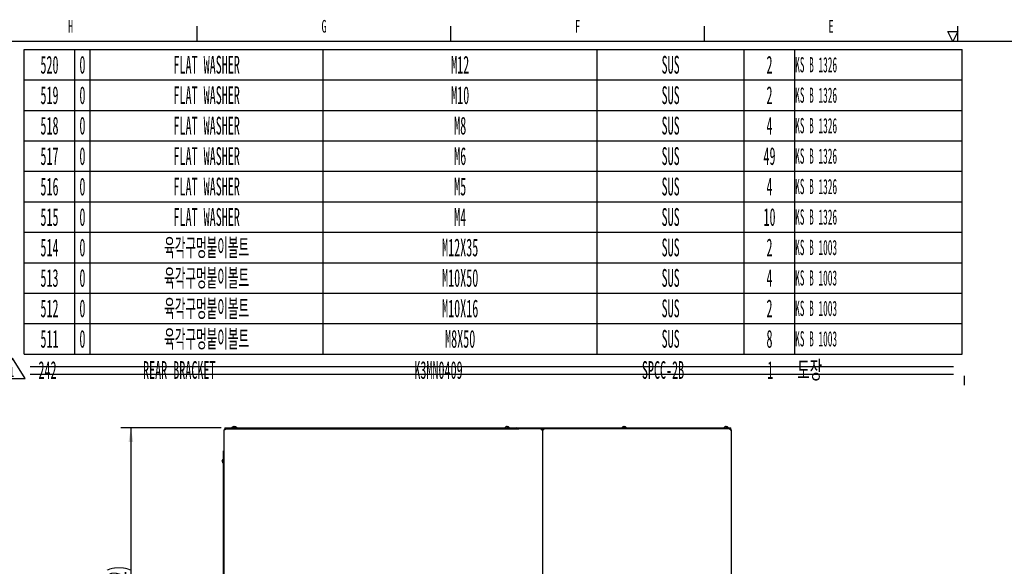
# Model space of a CAD drawing. Header units: millimetres. Extents: x 0 to 12585, y -1 to 8895.
# Tile 51 of 52: x 6690 to 9602, y 7209 to 8824. Entities that reach past the tile are written whole.
import ezdxf

# ---------------------------------------------------------------- set-up
doc = ezdxf.new("R2010")
doc.units = ezdxf.units.MM
doc.header["$LTSCALE"] = 693.825
doc.layers.get('0').update_dxf_attribs({"linetype": 'CONTINUOUS'})
for name, color, linetype in [('7_ALL_FEATURES', 7, 'CONTINUOUS'), ('ALL_AXIS', 7, 'CONTINUOUS'), ('ALL_COSM_SKETCH', 7, 'CONTINUOUS')]:
    doc.layers.add(name, color=color, linetype=linetype)
doc.styles.get("Standard").update_dxf_attribs({"font": 'txt', "width": 0.5})
doc.styles.add('TEXTSTYLE_2', font='txt', dxfattribs={"width": 0.6})
doc.styles.add('TEXTSTYLE_5', font='txt', dxfattribs={"width": 0.45})
doc.dimstyles.new('DIMSTYLE_5', dxfattribs={"dimtxt": 52.5, "dimasz": 41.4, "dimexe": 2, "dimexo": 1, "dimgap": 0.875, "dimtad": 1, "dimdec": 3, "dimlfac": 0.666667, "dimdsep": 46, "dimtxsty": 'Standard', "dimblk": '_FILLED', "dimblk1": '_FILLED', "dimblk2": '_FILLED', "dimcen": 0.09, "dimadec": 3, "dimazin": 2, "dimtp": 0.8, "dimtm": 0.8, "dimtfac": 1, "dimtdec": 3, "dimtofl": 0, "dimtmove": 0, "dimatfit": 3, "dimldrblk": '_FILLED', "dimfxl": 0, "dimtolj": 1, "dimarcsym": 0})

# ---------------------------------------------------------------- blocks, each defined once
blk = doc.blocks.new('_FILLED')
at = {"color": 0, "linetype": 'ByBlock'}
blk.add_solid([(0, 0), (-1, 0.163), (-1, -0.163)], dxfattribs=at)
blk = doc.blocks.new('*D63')
at = {"color": 2, "linetype": 'Continuous'}
for p, q in [((7285.6, 7618.3), (6988.6, 7618.3)), ((7018.6, 7618.3), (7018.6, 7166.8)), ((7018.6, 6715.3), (7018.6, 7166.8)), ((7283, 6715.3), (6988.6, 6715.3))]:
    blk.add_line(p, q, dxfattribs=at)
at = {"color": 2, "linetype": 'Continuous', "xscale": 41.4, "yscale": 41.4, "zscale": 41.4}
for p, rotation in [((7018.6, 7618.3), 90), ((7018.6, 6715.3), 270)]:
    blk.add_blockref('_FILLED', p, dxfattribs=dict(at, rotation=rotation))
at = {"color": 2, "linetype": 'Continuous', "insert": (6953, 7166.8), "char_height": 52.5, "width": 131.25, "attachment_point": 2, "rotation": 90, "line_spacing_factor": 0.9}
blk.add_mtext('(602)', dxfattribs=at)
blk = doc.blocks.new('DEL_TABLE_BL7', base_point=(8102.7, 7780))
at = {"color": 2, "linetype": 'Continuous'}
for p, q in [((6720.9, 7799.4), (9452.5, 7799.4)), ((6720.9, 7776.9), (9452.5, 7776.9)), ((9484.6, 7744.4), (9484.6, 7772))]:
    blk.add_line(p, q, dxfattribs=at)
for s, width, p in [('242', 0.5, (6745.2, 7763)), ('REAR BRACKET', 0.5, (7054.6, 7763)), ('K3MN0409', 0.5, (7857.1, 7763)), ('SPCC-2B', 0.5, (8530.2, 7763)), ('1', 0.5, (8901.4, 7763)), ('도장', 0.583333, (8990.1, 7763.1))]:
    blk.add_text(s, height=52.5, dxfattribs=dict(at, width=width)).set_placement(p)
blk = doc.blocks.new('REV_MARK_BL8', base_point=(6668.2, 7794.5))
at = {"color": 2, "linetype": 'Continuous'}
for p, q in [((6668.2, 7824.5), (6630.7, 7764.5)), ((6705.7, 7764.5), (6668.2, 7824.5)), ((6630.7, 7764.5), (6705.7, 7764.5))]:
    blk.add_line(p, q, dxfattribs=at)
at = {"color": 2, "linetype": 'Continuous', "width": 0.5}
blk.add_text('1', height=30, dxfattribs=at).set_placement((6660.7, 7768.9))

msp = doc.modelspace()

# ---------------------------------------------------------------- linework, layer by layer
at = {"color": 2, "linetype": 'Continuous'}
for p, q in [((7215, 8759.9999), (7215, 8804.9998)), ((7965.0001, 8759.9999), (7965.0001, 8804.9998)), ((8715.0001, 8759.9999), (8715.0001, 8804.9998)), ((9465.0001, 8759.9999), (9465.0001, 8804.9998)), ((9434.9998, 8789.9999), (9465.0001, 8789.9999)), ((9450.0001, 8759.9999), (9434.9998, 8789.9999)), ((9465.0001, 8789.9999), (9450.0001, 8759.9999)), ((6702.7354, 7836.4186), (6702.7354, 8736.4186)), ((6702.7354, 8736.4186), (9477.7354, 8736.4186)), ((6852.7354, 7836.4186), (6852.7354, 8736.4186)), ((6897.7354, 7836.4186), (6897.7354, 8736.4186)), ((7587.7354, 7836.4186), (7587.7354, 8736.4186)), ((8397.7354, 7836.4186), (8397.7354, 8736.4186)), ((8832.7354, 7836.4186), (8832.7354, 8736.4186)), ((8982.7354, 7836.4186), (8982.7354, 8736.4186)), ((9477.7354, 7836.4186), (9477.7354, 8736.4186)), ((6702.7354, 8646.4186), (9477.7354, 8646.4186)), ((6702.7354, 8556.4186), (9477.7354, 8556.4186)), ((6702.7354, 8466.4186), (9477.7354, 8466.4186)), ((6702.7354, 8376.4186), (9477.7354, 8376.4186)), ((6702.7354, 8286.4186), (9477.7354, 8286.4186)), ((6702.7354, 8196.4186), (9477.7354, 8196.4186)), ((6702.7354, 8106.4186), (9477.7354, 8106.4186)), ((6702.7354, 8016.4186), (9477.7354, 8016.4186)), ((6702.7354, 7926.4186), (9477.7354, 7926.4186)), ((6702.7354, 7836.4186), (9477.7354, 7836.4186))]:
    msp.add_line(p, q, dxfattribs=at)
at = {"color": 7, "linetype": 'Continuous'}
msp.add_line((12464.9998, 8759.9999), (375, 8759.9999), dxfattribs=at)
at = {"layer": '7_ALL_FEATURES', "color": 3, "linetype": 'Continuous'}
for p, q in [((7294.5631, 6725.0541), (7294.5631, 7612.3041)), ((7297.5631, 7612.3041), (7294.5631, 7612.3041)), ((7296.0631, 7618.3041), (8160.0631, 7618.3041)), ((7297.5631, 7615.3041), (7297.5631, 7612.3041)), ((7297.5631, 7615.3041), (7299.0631, 7615.3041)), ((8157.0631, 7615.3041), (8166.0631, 7615.3041)), ((8163.0631, 7618.3041), (8793.0631, 7618.3041)), ((8233.5631, 7612.3041), (8233.5631, 7615.3041)), ((8233.5631, 7612.3041), (8239.5631, 7612.3041)), ((8236.5631, 7612.3041), (8236.5631, 6725.0541)), ((8239.5631, 7615.3041), (8239.5631, 7612.3041)), ((8790.0631, 7615.3041), (8791.5631, 7615.3041)), ((8791.5631, 7612.3041), (8791.5631, 7615.3041)), ((8791.5631, 7612.3041), (8794.5631, 7612.3041)), ((8794.5631, 7612.3041), (8794.5631, 6725.0541))]:
    msp.add_line(p, q, dxfattribs=at)
at = {"layer": '7_ALL_FEATURES', "color": 7, "linetype": 'Continuous'}
for p, q in [((7296.0631, 7618.3041), (7296.0631, 7615.3041)), ((7299.0631, 7615.3041), (8157.0631, 7615.3041)), ((7300.5631, 7618.3041), (7300.5631, 7615.3041)), ((8155.5631, 7618.3041), (8155.5631, 7615.3041)), ((8160.0631, 7618.3041), (8160.0631, 7615.3041)), ((8163.0631, 7615.3041), (8163.0631, 7618.3041)), ((8790.0631, 7615.3041), (8166.0631, 7615.3041)), ((8167.5631, 7615.3041), (8167.5631, 7618.3041)), ((8235.0631, 7613.8041), (8233.5631, 7613.8041)), ((8235.0631, 7612.3041), (8235.0631, 7613.8041)), ((8788.5631, 7615.3041), (8788.5631, 7618.3041)), ((8793.0631, 7615.3041), (8791.5631, 7615.3041)), ((8793.0631, 7614.8406), (8793.0631, 7618.3041)), ((7292.7631, 6725.0541), (7292.7631, 7550.0541)), ((7292.7631, 7550.0541), (7294.5631, 7550.0541)), ((7292.7631, 7545.5541), (7294.5631, 7545.5541))]:
    msp.add_line(p, q, dxfattribs=at)
at = {"layer": '7_ALL_FEATURES', "color": 3, "linetype": 'Continuous'}
for centre, start, end in [((7297.5631, 7612.3041), 90, 180), ((8160.0631, 7615.3041), 0, 90), ((8791.5631, 7612.3041), 0, 90)]:
    msp.add_arc(centre, 3, start, end, dxfattribs=at)
at = {"layer": 'ALL_AXIS', "color": 7, "linetype": 'Continuous'}
for p, q in [((7317.5131, 7618.7368), (7317.5131, 7618.3041)), ((7317.5131, 7618.7368), (7331.6131, 7618.7368)), ((7331.6131, 7618.7368), (7331.6131, 7618.3041)), ((8124.5131, 7618.7368), (8124.5131, 7618.3041)), ((8124.5131, 7618.7368), (8138.6131, 7618.7368)), ((8138.6131, 7618.7368), (8138.6131, 7618.3041)), ((8471.0131, 7618.7368), (8471.0131, 7618.3041)), ((8471.0131, 7618.7368), (8485.1131, 7618.7368)), ((8485.1131, 7618.7368), (8485.1131, 7618.3041)), ((8772.5131, 7618.7368), (8772.5131, 7618.3041)), ((8772.5131, 7618.7368), (8786.6131, 7618.7368)), ((8786.6131, 7618.7368), (8786.6131, 7618.3041)), ((7292.3304, 7513.0041), (7292.3304, 7527.1041)), ((7292.3304, 7527.1041), (7292.7631, 7527.1041)), ((7292.3304, 7513.0041), (7292.7631, 7513.0041))]:
    msp.add_line(p, q, dxfattribs=at)
for centre, start, end in [((7324.5631, 7612.9041), 39.6019271, 140.3980729), ((8131.5631, 7612.9041), 39.6019271, 140.3980729), ((8478.0631, 7612.9041), 39.6019271, 140.3980729), ((8779.5631, 7612.9041), 39.6019271, 140.3980729), ((7298.1631, 7520.0541), 129.6019271, 230.3980729)]:
    msp.add_arc(centre, 9.15, start, end, dxfattribs=at)
at = {"layer": 'ALL_COSM_SKETCH', "color": 7, "linetype": 'Continuous'}
for points, knots in [([(7323.5603, 7621.9436), (7323.5187, 7621.9327), (7323.4355, 7621.9112), (7323.3312, 7621.8838), (7323.2586, 7621.8654), (7323.2165, 7621.8537), (7323.1721, 7621.838), (7323.1175, 7621.8197), (7323.0515, 7621.7972), (7322.9856, 7621.7749), (7322.931, 7621.756), (7322.8864, 7621.7415), (7322.8452, 7621.7248), (7322.7746, 7621.6946), (7322.6932, 7621.6604), (7322.6224, 7621.6307), (7322.5816, 7621.6131), (7322.5517, 7621.6015), (7322.5193, 7621.5841), (7322.477, 7621.563), (7322.4024, 7621.5251), (7322.3177, 7621.482), (7322.2428, 7621.4445), (7322.201, 7621.4226), (7322.1626, 7621.399), (7322.1135, 7621.3702), (7322.0551, 7621.3353), (7321.9966, 7621.3006), (7321.9476, 7621.2711), (7321.9089, 7621.2488), (7321.8786, 7621.2285), (7321.8478, 7621.2073), (7321.7866, 7621.1652), (7321.6946, 7621.1019), (7321.6129, 7621.0457), (7321.572, 7621.0177)], [0, 0, 0, 0, 0.0625, 0.125, 0.15625, 0.171875, 0.1875, 0.21875, 0.25, 0.28125, 0.3125, 0.328125, 0.34375, 0.375, 0.4375, 0.46875, 0.484375, 0.5, 0.515625, 0.53125, 0.5625, 0.625, 0.65625, 0.671875, 0.6875, 0.71875, 0.75, 0.78125, 0.8125, 0.828125, 0.84375, 0.859375, 0.875, 0.9375, 1, 1, 1, 1]), ([(7324.5631, 7622.0541), (7324.5235, 7622.0534), (7324.4642, 7622.0526), (7324.3852, 7622.0507), (7324.3358, 7622.0477), (7324.2964, 7622.0458), (7324.2715, 7622.0444), (7324.2523, 7622.0436), (7324.2303, 7622.0417), (7324.1905, 7622.0381), (7324.1454, 7622.0342), (7324.1008, 7622.0301), (7324.0654, 7622.0273), (7324.0375, 7622.0234), (7323.9976, 7622.0185), (7323.9583, 7622.0134), (7323.9242, 7622.0092), (7323.904, 7622.0065), (7323.881, 7622.0026), (7323.8532, 7621.9981), (7323.8083, 7621.9907), (7323.7632, 7621.9835), (7323.7188, 7621.9759), (7323.656, 7621.9627), (7323.6027, 7621.9521), (7323.5603, 7621.9436)], [0, 0, 0, 0, 0.125, 0.1875, 0.25, 0.28125, 0.3125, 0.328125, 0.34375, 0.375, 0.4375, 0.46875, 0.5, 0.53125, 0.5625, 0.625, 0.65625, 0.671875, 0.6875, 0.71875, 0.75, 0.8125, 0.84375, 0.875, 1, 1, 1, 1]), ([(7324.5631, 7622.0541), (7324.6026, 7622.0534), (7324.6619, 7622.0526), (7324.7409, 7622.0507), (7324.7903, 7622.0477), (7324.8297, 7622.0458), (7324.8546, 7622.0444), (7324.8738, 7622.0436), (7324.8958, 7622.0417), (7324.9356, 7622.0381), (7324.9807, 7622.0342), (7325.0253, 7622.0301), (7325.0607, 7622.0273), (7325.0886, 7622.0234), (7325.1285, 7622.0185), (7325.1678, 7622.0134), (7325.2019, 7622.0092), (7325.2222, 7622.0065), (7325.2451, 7622.0026), (7325.2729, 7621.9981), (7325.3179, 7621.9907), (7325.3629, 7621.9835), (7325.4073, 7621.9759), (7325.4701, 7621.9627), (7325.5234, 7621.9521), (7325.5658, 7621.9436)], [0, 0, 0, 0, 0.125, 0.1875, 0.25, 0.28125, 0.3125, 0.328125, 0.34375, 0.375, 0.4375, 0.46875, 0.5, 0.53125, 0.5625, 0.625, 0.65625, 0.671875, 0.6875, 0.71875, 0.75, 0.8125, 0.84375, 0.875, 1, 1, 1, 1]), ([(7325.5658, 7621.9436), (7325.6074, 7621.9327), (7325.6907, 7621.9112), (7325.7949, 7621.8838), (7325.8675, 7621.8654), (7325.9096, 7621.8537), (7325.954, 7621.838), (7326.0087, 7621.8197), (7326.0746, 7621.7972), (7326.1405, 7621.7749), (7326.1951, 7621.756), (7326.2397, 7621.7415), (7326.2809, 7621.7248), (7326.3515, 7621.6946), (7326.4329, 7621.6604), (7326.5037, 7621.6307), (7326.5445, 7621.6131), (7326.5744, 7621.6015), (7326.6068, 7621.5841), (7326.6491, 7621.563), (7326.7237, 7621.5251), (7326.8085, 7621.482), (7326.8833, 7621.4445), (7326.9251, 7621.4226), (7326.9635, 7621.399), (7327.0126, 7621.3702), (7327.071, 7621.3353), (7327.1296, 7621.3006), (7327.1785, 7621.2711), (7327.2172, 7621.2488), (7327.2475, 7621.2285), (7327.2783, 7621.2073), (7327.3395, 7621.1652), (7327.4315, 7621.1019), (7327.5132, 7621.0457), (7327.5541, 7621.0177)], [0, 0, 0, 0, 0.0625, 0.125, 0.15625, 0.171875, 0.1875, 0.21875, 0.25, 0.28125, 0.3125, 0.328125, 0.34375, 0.375, 0.4375, 0.46875, 0.484375, 0.5, 0.515625, 0.53125, 0.5625, 0.625, 0.65625, 0.671875, 0.6875, 0.71875, 0.75, 0.78125, 0.8125, 0.828125, 0.84375, 0.859375, 0.875, 0.9375, 1, 1, 1, 1]), ([(8130.5603, 7621.9436), (8130.5187, 7621.9327), (8130.4355, 7621.9112), (8130.3312, 7621.8838), (8130.2586, 7621.8654), (8130.2165, 7621.8537), (8130.1721, 7621.838), (8130.1175, 7621.8197), (8130.0515, 7621.7972), (8129.9856, 7621.7749), (8129.931, 7621.756), (8129.8864, 7621.7415), (8129.8452, 7621.7248), (8129.7746, 7621.6946), (8129.6932, 7621.6604), (8129.6224, 7621.6307), (8129.5816, 7621.6131), (8129.5517, 7621.6015), (8129.5193, 7621.5841), (8129.477, 7621.563), (8129.4024, 7621.5251), (8129.3177, 7621.482), (8129.2428, 7621.4445), (8129.201, 7621.4226), (8129.1626, 7621.399), (8129.1135, 7621.3702), (8129.0551, 7621.3353), (8128.9966, 7621.3006), (8128.9476, 7621.2711), (8128.9089, 7621.2488), (8128.8786, 7621.2285), (8128.8478, 7621.2073), (8128.7866, 7621.1652), (8128.6946, 7621.1019), (8128.6129, 7621.0457), (8128.572, 7621.0177)], [0, 0, 0, 0, 0.0625, 0.125, 0.15625, 0.171875, 0.1875, 0.21875, 0.25, 0.28125, 0.3125, 0.328125, 0.34375, 0.375, 0.4375, 0.46875, 0.484375, 0.5, 0.515625, 0.53125, 0.5625, 0.625, 0.65625, 0.671875, 0.6875, 0.71875, 0.75, 0.78125, 0.8125, 0.828125, 0.84375, 0.859375, 0.875, 0.9375, 1, 1, 1, 1]), ([(8131.5631, 7622.0541), (8131.5235, 7622.0534), (8131.4642, 7622.0526), (8131.3852, 7622.0507), (8131.3358, 7622.0477), (8131.2964, 7622.0458), (8131.2715, 7622.0444), (8131.2523, 7622.0436), (8131.2303, 7622.0417), (8131.1905, 7622.0381), (8131.1454, 7622.0342), (8131.1008, 7622.0301), (8131.0654, 7622.0273), (8131.0375, 7622.0234), (8130.9976, 7622.0185), (8130.9583, 7622.0134), (8130.9242, 7622.0092), (8130.904, 7622.0065), (8130.881, 7622.0026), (8130.8532, 7621.9981), (8130.8083, 7621.9907), (8130.7632, 7621.9835), (8130.7188, 7621.9759), (8130.656, 7621.9627), (8130.6027, 7621.9521), (8130.5603, 7621.9436)], [0, 0, 0, 0, 0.125, 0.1875, 0.25, 0.28125, 0.3125, 0.328125, 0.34375, 0.375, 0.4375, 0.46875, 0.5, 0.53125, 0.5625, 0.625, 0.65625, 0.671875, 0.6875, 0.71875, 0.75, 0.8125, 0.84375, 0.875, 1, 1, 1, 1]), ([(8131.5631, 7622.0541), (8131.6026, 7622.0534), (8131.6619, 7622.0526), (8131.7409, 7622.0507), (8131.7903, 7622.0477), (8131.8297, 7622.0458), (8131.8546, 7622.0444), (8131.8738, 7622.0436), (8131.8958, 7622.0417), (8131.9356, 7622.0381), (8131.9807, 7622.0342), (8132.0253, 7622.0301), (8132.0607, 7622.0273), (8132.0886, 7622.0234), (8132.1285, 7622.0185), (8132.1678, 7622.0134), (8132.2019, 7622.0092), (8132.2222, 7622.0065), (8132.2451, 7622.0026), (8132.2729, 7621.9981), (8132.3179, 7621.9907), (8132.3629, 7621.9835), (8132.4073, 7621.9759), (8132.4701, 7621.9627), (8132.5234, 7621.9521), (8132.5658, 7621.9436)], [0, 0, 0, 0, 0.125, 0.1875, 0.25, 0.28125, 0.3125, 0.328125, 0.34375, 0.375, 0.4375, 0.46875, 0.5, 0.53125, 0.5625, 0.625, 0.65625, 0.671875, 0.6875, 0.71875, 0.75, 0.8125, 0.84375, 0.875, 1, 1, 1, 1]), ([(8132.5658, 7621.9436), (8132.6074, 7621.9327), (8132.6907, 7621.9112), (8132.7949, 7621.8838), (8132.8675, 7621.8654), (8132.9096, 7621.8537), (8132.954, 7621.838), (8133.0087, 7621.8197), (8133.0746, 7621.7972), (8133.1405, 7621.7749), (8133.1951, 7621.756), (8133.2397, 7621.7415), (8133.2809, 7621.7248), (8133.3515, 7621.6946), (8133.4329, 7621.6604), (8133.5037, 7621.6307), (8133.5445, 7621.6131), (8133.5744, 7621.6015), (8133.6068, 7621.5841), (8133.6491, 7621.563), (8133.7237, 7621.5251), (8133.8085, 7621.482), (8133.8833, 7621.4445), (8133.9251, 7621.4226), (8133.9635, 7621.399), (8134.0126, 7621.3702), (8134.071, 7621.3353), (8134.1296, 7621.3006), (8134.1785, 7621.2711), (8134.2172, 7621.2488), (8134.2475, 7621.2285), (8134.2783, 7621.2073), (8134.3395, 7621.1652), (8134.4315, 7621.1019), (8134.5132, 7621.0457), (8134.5541, 7621.0177)], [0, 0, 0, 0, 0.0625, 0.125, 0.15625, 0.171875, 0.1875, 0.21875, 0.25, 0.28125, 0.3125, 0.328125, 0.34375, 0.375, 0.4375, 0.46875, 0.484375, 0.5, 0.515625, 0.53125, 0.5625, 0.625, 0.65625, 0.671875, 0.6875, 0.71875, 0.75, 0.78125, 0.8125, 0.828125, 0.84375, 0.859375, 0.875, 0.9375, 1, 1, 1, 1]), ([(8477.0603, 7621.9436), (8477.0187, 7621.9327), (8476.9355, 7621.9112), (8476.8312, 7621.8838), (8476.7586, 7621.8654), (8476.7165, 7621.8537), (8476.6721, 7621.838), (8476.6175, 7621.8197), (8476.5515, 7621.7972), (8476.4856, 7621.7749), (8476.431, 7621.756), (8476.3864, 7621.7415), (8476.3452, 7621.7248), (8476.2746, 7621.6946), (8476.1932, 7621.6604), (8476.1224, 7621.6307), (8476.0816, 7621.6131), (8476.0517, 7621.6015), (8476.0193, 7621.5841), (8475.977, 7621.563), (8475.9024, 7621.5251), (8475.8177, 7621.482), (8475.7428, 7621.4445), (8475.701, 7621.4226), (8475.6626, 7621.399), (8475.6135, 7621.3702), (8475.5551, 7621.3353), (8475.4966, 7621.3006), (8475.4476, 7621.2711), (8475.4089, 7621.2488), (8475.3786, 7621.2285), (8475.3478, 7621.2073), (8475.2866, 7621.1652), (8475.1946, 7621.1019), (8475.1129, 7621.0457), (8475.072, 7621.0177)], [0, 0, 0, 0, 0.0625, 0.125, 0.15625, 0.171875, 0.1875, 0.21875, 0.25, 0.28125, 0.3125, 0.328125, 0.34375, 0.375, 0.4375, 0.46875, 0.484375, 0.5, 0.515625, 0.53125, 0.5625, 0.625, 0.65625, 0.671875, 0.6875, 0.71875, 0.75, 0.78125, 0.8125, 0.828125, 0.84375, 0.859375, 0.875, 0.9375, 1, 1, 1, 1]), ([(8478.0631, 7622.0541), (8478.0235, 7622.0534), (8477.9642, 7622.0526), (8477.8852, 7622.0507), (8477.8358, 7622.0477), (8477.7964, 7622.0458), (8477.7715, 7622.0444), (8477.7523, 7622.0436), (8477.7303, 7622.0417), (8477.6905, 7622.0381), (8477.6454, 7622.0342), (8477.6008, 7622.0301), (8477.5654, 7622.0273), (8477.5375, 7622.0234), (8477.4976, 7622.0185), (8477.4583, 7622.0134), (8477.4242, 7622.0092), (8477.404, 7622.0065), (8477.381, 7622.0026), (8477.3532, 7621.9981), (8477.3083, 7621.9907), (8477.2632, 7621.9835), (8477.2188, 7621.9759), (8477.156, 7621.9627), (8477.1027, 7621.9521), (8477.0603, 7621.9436)], [0, 0, 0, 0, 0.125, 0.1875, 0.25, 0.28125, 0.3125, 0.328125, 0.34375, 0.375, 0.4375, 0.46875, 0.5, 0.53125, 0.5625, 0.625, 0.65625, 0.671875, 0.6875, 0.71875, 0.75, 0.8125, 0.84375, 0.875, 1, 1, 1, 1]), ([(8478.0631, 7622.0541), (8478.1026, 7622.0534), (8478.1619, 7622.0526), (8478.2409, 7622.0507), (8478.2903, 7622.0477), (8478.3297, 7622.0458), (8478.3546, 7622.0444), (8478.3738, 7622.0436), (8478.3958, 7622.0417), (8478.4356, 7622.0381), (8478.4807, 7622.0342), (8478.5253, 7622.0301), (8478.5607, 7622.0273), (8478.5886, 7622.0234), (8478.6285, 7622.0185), (8478.6678, 7622.0134), (8478.7019, 7622.0092), (8478.7222, 7622.0065), (8478.7451, 7622.0026), (8478.7729, 7621.9981), (8478.8179, 7621.9907), (8478.8629, 7621.9835), (8478.9073, 7621.9759), (8478.9701, 7621.9627), (8479.0234, 7621.9521), (8479.0658, 7621.9436)], [0, 0, 0, 0, 0.125, 0.1875, 0.25, 0.28125, 0.3125, 0.328125, 0.34375, 0.375, 0.4375, 0.46875, 0.5, 0.53125, 0.5625, 0.625, 0.65625, 0.671875, 0.6875, 0.71875, 0.75, 0.8125, 0.84375, 0.875, 1, 1, 1, 1]), ([(8479.0658, 7621.9436), (8479.1074, 7621.9327), (8479.1907, 7621.9112), (8479.2949, 7621.8838), (8479.3675, 7621.8654), (8479.4096, 7621.8537), (8479.454, 7621.838), (8479.5087, 7621.8197), (8479.5746, 7621.7972), (8479.6405, 7621.7749), (8479.6951, 7621.756), (8479.7397, 7621.7415), (8479.7809, 7621.7248), (8479.8515, 7621.6946), (8479.9329, 7621.6604), (8480.0037, 7621.6307), (8480.0445, 7621.6131), (8480.0744, 7621.6015), (8480.1068, 7621.5841), (8480.1491, 7621.563), (8480.2237, 7621.5251), (8480.3085, 7621.482), (8480.3833, 7621.4445), (8480.4251, 7621.4226), (8480.4635, 7621.399), (8480.5126, 7621.3702), (8480.571, 7621.3353), (8480.6296, 7621.3006), (8480.6785, 7621.2711), (8480.7172, 7621.2488), (8480.7475, 7621.2285), (8480.7783, 7621.2073), (8480.8395, 7621.1652), (8480.9315, 7621.1019), (8481.0132, 7621.0457), (8481.0541, 7621.0177)], [0, 0, 0, 0, 0.0625, 0.125, 0.15625, 0.171875, 0.1875, 0.21875, 0.25, 0.28125, 0.3125, 0.328125, 0.34375, 0.375, 0.4375, 0.46875, 0.484375, 0.5, 0.515625, 0.53125, 0.5625, 0.625, 0.65625, 0.671875, 0.6875, 0.71875, 0.75, 0.78125, 0.8125, 0.828125, 0.84375, 0.859375, 0.875, 0.9375, 1, 1, 1, 1]), ([(8778.5603, 7621.9436), (8778.5187, 7621.9327), (8778.4355, 7621.9112), (8778.3312, 7621.8838), (8778.2586, 7621.8654), (8778.2165, 7621.8537), (8778.1721, 7621.838), (8778.1175, 7621.8197), (8778.0515, 7621.7972), (8777.9856, 7621.7749), (8777.931, 7621.756), (8777.8864, 7621.7415), (8777.8452, 7621.7248), (8777.7746, 7621.6946), (8777.6932, 7621.6604), (8777.6224, 7621.6307), (8777.5816, 7621.6131), (8777.5517, 7621.6015), (8777.5193, 7621.5841), (8777.477, 7621.563), (8777.4024, 7621.5251), (8777.3177, 7621.482), (8777.2428, 7621.4445), (8777.201, 7621.4226), (8777.1626, 7621.399), (8777.1135, 7621.3702), (8777.0551, 7621.3353), (8776.9966, 7621.3006), (8776.9476, 7621.2711), (8776.9089, 7621.2488), (8776.8786, 7621.2285), (8776.8478, 7621.2073), (8776.7866, 7621.1652), (8776.6946, 7621.1019), (8776.6129, 7621.0457), (8776.572, 7621.0177)], [0, 0, 0, 0, 0.0625, 0.125, 0.15625, 0.171875, 0.1875, 0.21875, 0.25, 0.28125, 0.3125, 0.328125, 0.34375, 0.375, 0.4375, 0.46875, 0.484375, 0.5, 0.515625, 0.53125, 0.5625, 0.625, 0.65625, 0.671875, 0.6875, 0.71875, 0.75, 0.78125, 0.8125, 0.828125, 0.84375, 0.859375, 0.875, 0.9375, 1, 1, 1, 1]), ([(8779.5631, 7622.0541), (8779.5235, 7622.0534), (8779.4642, 7622.0526), (8779.3852, 7622.0507), (8779.3358, 7622.0477), (8779.2964, 7622.0458), (8779.2715, 7622.0444), (8779.2523, 7622.0436), (8779.2303, 7622.0417), (8779.1905, 7622.0381), (8779.1454, 7622.0342), (8779.1008, 7622.0301), (8779.0654, 7622.0273), (8779.0375, 7622.0234), (8778.9976, 7622.0185), (8778.9583, 7622.0134), (8778.9242, 7622.0092), (8778.904, 7622.0065), (8778.881, 7622.0026), (8778.8532, 7621.9981), (8778.8083, 7621.9907), (8778.7632, 7621.9835), (8778.7188, 7621.9759), (8778.656, 7621.9627), (8778.6027, 7621.9521), (8778.5603, 7621.9436)], [0, 0, 0, 0, 0.125, 0.1875, 0.25, 0.28125, 0.3125, 0.328125, 0.34375, 0.375, 0.4375, 0.46875, 0.5, 0.53125, 0.5625, 0.625, 0.65625, 0.671875, 0.6875, 0.71875, 0.75, 0.8125, 0.84375, 0.875, 1, 1, 1, 1]), ([(8779.5631, 7622.0541), (8779.6026, 7622.0534), (8779.6619, 7622.0526), (8779.7409, 7622.0507), (8779.7903, 7622.0477), (8779.8297, 7622.0458), (8779.8546, 7622.0444), (8779.8738, 7622.0436), (8779.8958, 7622.0417), (8779.9356, 7622.0381), (8779.9807, 7622.0342), (8780.0253, 7622.0301), (8780.0607, 7622.0273), (8780.0886, 7622.0234), (8780.1285, 7622.0185), (8780.1678, 7622.0134), (8780.2019, 7622.0092), (8780.2222, 7622.0065), (8780.2451, 7622.0026), (8780.2729, 7621.9981), (8780.3179, 7621.9907), (8780.3629, 7621.9835), (8780.4073, 7621.9759), (8780.4701, 7621.9627), (8780.5234, 7621.9521), (8780.5658, 7621.9436)], [0, 0, 0, 0, 0.125, 0.1875, 0.25, 0.28125, 0.3125, 0.328125, 0.34375, 0.375, 0.4375, 0.46875, 0.5, 0.53125, 0.5625, 0.625, 0.65625, 0.671875, 0.6875, 0.71875, 0.75, 0.8125, 0.84375, 0.875, 1, 1, 1, 1]), ([(8780.5658, 7621.9436), (8780.6074, 7621.9327), (8780.6907, 7621.9112), (8780.7949, 7621.8838), (8780.8675, 7621.8654), (8780.9096, 7621.8537), (8780.954, 7621.838), (8781.0087, 7621.8197), (8781.0746, 7621.7972), (8781.1405, 7621.7749), (8781.1951, 7621.756), (8781.2397, 7621.7415), (8781.2809, 7621.7248), (8781.3515, 7621.6946), (8781.4329, 7621.6604), (8781.5037, 7621.6307), (8781.5445, 7621.6131), (8781.5744, 7621.6015), (8781.6068, 7621.5841), (8781.6491, 7621.563), (8781.7237, 7621.5251), (8781.8085, 7621.482), (8781.8833, 7621.4445), (8781.9251, 7621.4226), (8781.9635, 7621.399), (8782.0126, 7621.3702), (8782.071, 7621.3353), (8782.1296, 7621.3006), (8782.1785, 7621.2711), (8782.2172, 7621.2488), (8782.2475, 7621.2285), (8782.2783, 7621.2073), (8782.3395, 7621.1652), (8782.4315, 7621.1019), (8782.5132, 7621.0457), (8782.5541, 7621.0177)], [0, 0, 0, 0, 0.0625, 0.125, 0.15625, 0.171875, 0.1875, 0.21875, 0.25, 0.28125, 0.3125, 0.328125, 0.34375, 0.375, 0.4375, 0.46875, 0.484375, 0.5, 0.515625, 0.53125, 0.5625, 0.625, 0.65625, 0.671875, 0.6875, 0.71875, 0.75, 0.78125, 0.8125, 0.828125, 0.84375, 0.859375, 0.875, 0.9375, 1, 1, 1, 1]), ([(7289.0131, 7520.0541), (7289.0137, 7520.0936), (7289.0146, 7520.1529), (7289.0164, 7520.2319), (7289.0194, 7520.2813), (7289.0214, 7520.3207), (7289.0228, 7520.3457), (7289.0236, 7520.3649), (7289.0254, 7520.3869), (7289.029, 7520.4266), (7289.033, 7520.4718), (7289.0371, 7520.5164), (7289.0398, 7520.5517), (7289.0438, 7520.5797), (7289.0487, 7520.6195), (7289.0538, 7520.6588), (7289.0579, 7520.693), (7289.0607, 7520.7132), (7289.0646, 7520.7362), (7289.069, 7520.764), (7289.0764, 7520.8089), (7289.0837, 7520.8539), (7289.0913, 7520.8983), (7289.1045, 7520.9611), (7289.115, 7521.0145), (7289.1236, 7521.0568)], [0, 0, 0, 0, 0.125, 0.1875, 0.25, 0.28125, 0.3125, 0.328125, 0.34375, 0.375, 0.4375, 0.46875, 0.5, 0.53125, 0.5625, 0.625, 0.65625, 0.671875, 0.6875, 0.71875, 0.75, 0.8125, 0.84375, 0.875, 1, 1, 1, 1]), ([(7289.0131, 7520.0541), (7289.0137, 7520.0146), (7289.0146, 7519.9553), (7289.0164, 7519.8763), (7289.0194, 7519.8269), (7289.0214, 7519.7875), (7289.0228, 7519.7625), (7289.0236, 7519.7433), (7289.0254, 7519.7213), (7289.029, 7519.6816), (7289.033, 7519.6365), (7289.0371, 7519.5919), (7289.0398, 7519.5565), (7289.0438, 7519.5285), (7289.0487, 7519.4887), (7289.0538, 7519.4494), (7289.0579, 7519.4152), (7289.0607, 7519.395), (7289.0646, 7519.372), (7289.069, 7519.3442), (7289.0764, 7519.2993), (7289.0837, 7519.2543), (7289.0913, 7519.2099), (7289.1045, 7519.1471), (7289.115, 7519.0937), (7289.1236, 7519.0514)], [0, 0, 0, 0, 0.125, 0.1875, 0.25, 0.28125, 0.3125, 0.328125, 0.34375, 0.375, 0.4375, 0.46875, 0.5, 0.53125, 0.5625, 0.625, 0.65625, 0.671875, 0.6875, 0.71875, 0.75, 0.8125, 0.84375, 0.875, 1, 1, 1, 1]), ([(7289.1236, 7521.0568), (7289.1344, 7521.0985), (7289.156, 7521.1817), (7289.1834, 7521.286), (7289.2018, 7521.3586), (7289.2134, 7521.4007), (7289.2292, 7521.445), (7289.2474, 7521.4997), (7289.27, 7521.5656), (7289.2922, 7521.6316), (7289.3111, 7521.6861), (7289.3256, 7521.7307), (7289.3423, 7521.7719), (7289.3725, 7521.8425), (7289.4068, 7521.9239), (7289.4365, 7521.9948), (7289.454, 7522.0355), (7289.4657, 7522.0654), (7289.483, 7522.0979), (7289.5042, 7522.1402), (7289.5421, 7522.2147), (7289.5852, 7522.2995), (7289.6227, 7522.3743), (7289.6446, 7522.4162), (7289.6681, 7522.4545), (7289.697, 7522.5036), (7289.7319, 7522.5621), (7289.7666, 7522.6206), (7289.7961, 7522.6696), (7289.8183, 7522.7082), (7289.8386, 7522.7386), (7289.8599, 7522.7693), (7289.9019, 7522.8306), (7289.9652, 7522.9226), (7290.0214, 7523.0043), (7290.0495, 7523.0452)], [0, 0, 0, 0, 0.0625, 0.125, 0.15625, 0.171875, 0.1875, 0.21875, 0.25, 0.28125, 0.3125, 0.328125, 0.34375, 0.375, 0.4375, 0.46875, 0.484375, 0.5, 0.515625, 0.53125, 0.5625, 0.625, 0.65625, 0.671875, 0.6875, 0.71875, 0.75, 0.78125, 0.8125, 0.828125, 0.84375, 0.859375, 0.875, 0.9375, 1, 1, 1, 1]), ([(7289.1236, 7519.0514), (7289.1344, 7519.0097), (7289.156, 7518.9265), (7289.1834, 7518.8222), (7289.2018, 7518.7496), (7289.2134, 7518.7075), (7289.2292, 7518.6632), (7289.2474, 7518.6085), (7289.27, 7518.5426), (7289.2922, 7518.4766), (7289.3111, 7518.4221), (7289.3256, 7518.3775), (7289.3423, 7518.3363), (7289.3725, 7518.2657), (7289.4068, 7518.1843), (7289.4365, 7518.1134), (7289.454, 7518.0727), (7289.4657, 7518.0428), (7289.483, 7518.0104), (7289.5042, 7517.968), (7289.5421, 7517.8935), (7289.5852, 7517.8087), (7289.6227, 7517.7339), (7289.6446, 7517.692), (7289.6681, 7517.6537), (7289.697, 7517.6046), (7289.7319, 7517.5461), (7289.7666, 7517.4876), (7289.7961, 7517.4387), (7289.8183, 7517.4), (7289.8386, 7517.3696), (7289.8599, 7517.3389), (7289.9019, 7517.2776), (7289.9652, 7517.1856), (7290.0214, 7517.1039), (7290.0495, 7517.063)], [0, 0, 0, 0, 0.0625, 0.125, 0.15625, 0.171875, 0.1875, 0.21875, 0.25, 0.28125, 0.3125, 0.328125, 0.34375, 0.375, 0.4375, 0.46875, 0.484375, 0.5, 0.515625, 0.53125, 0.5625, 0.625, 0.65625, 0.671875, 0.6875, 0.71875, 0.75, 0.78125, 0.8125, 0.828125, 0.84375, 0.859375, 0.875, 0.9375, 1, 1, 1, 1])]:
    msp.add_open_spline(points, degree=3, knots=knots, dxfattribs=at)

# ---------------------------------------------------------------- block references
at = {"color": 2, "linetype": 'Continuous'}
for name, p in [('REV_MARK_BL8', (6668.1943, 7794.5248)), ('DEL_TABLE_BL7', (8102.72, 7780.0059))]:
    msp.add_blockref(name, p, dxfattribs=at)

# ---------------------------------------------------------------- texts
at = {"color": 2, "linetype": 'Continuous', "line_spacing_factor": 0.9}
for s, insert, char_height, width, attachment_point, style in [('H', (6839.9998, 8823.75), 37.5, 22.5, 2, 'TEXTSTYLE_2'), ('G', (7589.9998, 8823.75), 37.5, 22.5, 2, 'TEXTSTYLE_2'), ('F', (8339.9998, 8823.75), 37.5, 22.5, 2, 'TEXTSTYLE_2'), ('E', (9089.9998, 8823.75), 37.5, 22.5, 2, 'TEXTSTYLE_2'), ('KS B 1326', (8983.6729, 8713.9186), 45, 182.25, 1, 'TEXTSTYLE_5'), ('KS B 1326', (8983.6729, 8623.9186), 45, 182.25, 1, 'TEXTSTYLE_5'), ('KS B 1326', (8983.6729, 8533.9186), 45, 182.25, 1, 'TEXTSTYLE_5'), ('KS B 1326', (8983.6729, 8443.9186), 45, 182.25, 1, 'TEXTSTYLE_5'), ('KS B 1326', (8983.6729, 8353.9186), 45, 182.25, 1, 'TEXTSTYLE_5'), ('KS B 1326', (8983.6729, 8263.9186), 45, 182.25, 1, 'TEXTSTYLE_5'), ('KS B 1003', (8983.6729, 8173.9186), 45, 182.25, 1, 'TEXTSTYLE_5'), ('KS B 1003', (8983.6729, 8083.9186), 45, 182.25, 1, 'TEXTSTYLE_5'), ('KS B 1003', (8983.6729, 7993.9186), 45, 182.25, 1, 'TEXTSTYLE_5'), ('KS B 1003', (8983.6729, 7903.9186), 45, 182.25, 1, 'TEXTSTYLE_5')]:
    msp.add_mtext(s, dxfattribs=dict(at, insert=insert, char_height=char_height, width=width, attachment_point=attachment_point, style=style))
at = {"color": 2, "linetype": 'Continuous', "char_height": 52.5, "attachment_point": 2, "line_spacing_factor": 0.9}
for s, insert, width in [('520', (6777.7354, 8717.6686), 78.75), ('0', (6875.2354, 8717.6686), 26.25), ('FLAT WASHER', (7242.7354, 8717.6686), 288.75), ('M12', (7992.7354, 8717.6686), 78.75), ('SUS', (8615.2354, 8717.6686), 78.75), ('2', (8907.7354, 8717.6686), 26.25), ('519', (6777.7354, 8627.6686), 78.75), ('0', (6875.2354, 8627.6686), 26.25), ('FLAT WASHER', (7242.7354, 8627.6686), 288.75), ('M10', (7992.7354, 8627.6686), 78.75), ('SUS', (8615.2354, 8627.6686), 78.75), ('2', (8907.7354, 8627.6686), 26.25), ('518', (6777.7354, 8537.6686), 78.75), ('0', (6875.2354, 8537.6686), 26.25), ('FLAT WASHER', (7242.7354, 8537.6686), 288.75), ('M8', (7992.7354, 8537.6686), 52.5), ('SUS', (8615.2354, 8537.6686), 78.75), ('4', (8907.7354, 8537.6686), 26.25), ('517', (6777.7354, 8447.6686), 78.75), ('0', (6875.2354, 8447.6686), 26.25), ('FLAT WASHER', (7242.7354, 8447.6686), 288.75), ('M6', (7992.7354, 8447.6686), 52.5), ('SUS', (8615.2354, 8447.6686), 78.75), ('49', (8907.7354, 8447.6686), 52.5), ('516', (6777.7354, 8357.6686), 78.75), ('0', (6875.2354, 8357.6686), 26.25), ('FLAT WASHER', (7242.7354, 8357.6686), 288.75), ('M5', (7992.7354, 8357.6686), 52.5), ('SUS', (8615.2354, 8357.6686), 78.75), ('4', (8907.7354, 8357.6686), 26.25), ('515', (6777.7354, 8267.6686), 78.75), ('0', (6875.2354, 8267.6686), 26.25), ('FLAT WASHER', (7242.7354, 8267.6686), 288.75), ('M4', (7992.7354, 8267.6686), 52.5), ('SUS', (8615.2354, 8267.6686), 78.75), ('10', (8907.7354, 8267.6686), 52.5), ('514', (6777.7354, 8177.6686), 78.75), ('0', (6875.2354, 8177.6686), 26.25), ('육각구멍붙이볼트', (7242.7354, 8177.6686), 245), ('M12X35', (7992.7354, 8177.6686), 157.5), ('SUS', (8615.2354, 8177.6686), 78.75), ('2', (8907.7354, 8177.6686), 26.25), ('513', (6777.7354, 8087.6686), 78.75), ('0', (6875.2354, 8087.6686), 26.25), ('육각구멍붙이볼트', (7242.7354, 8087.6686), 245), ('M10X50', (7992.7354, 8087.6686), 157.5), ('SUS', (8615.2354, 8087.6686), 78.75), ('4', (8907.7354, 8087.6686), 26.25), ('512', (6777.7354, 7997.6686), 78.75), ('0', (6875.2354, 7997.6686), 26.25), ('육각구멍붙이볼트', (7242.7354, 7997.6686), 245), ('M10X16', (7992.7354, 7997.6686), 157.5), ('SUS', (8615.2354, 7997.6686), 78.75), ('2', (8907.7354, 7997.6686), 26.25), ('511', (6777.7354, 7907.6686), 78.75), ('0', (6875.2354, 7907.6686), 26.25), ('육각구멍붙이볼트', (7242.7354, 7907.6686), 245), ('M8X50', (7992.7354, 7907.6686), 131.25), ('SUS', (8615.2354, 7907.6686), 78.75), ('8', (8907.7354, 7907.6686), 26.25)]:
    msp.add_mtext(s, dxfattribs=dict(at, insert=insert, width=width))

# ---------------------------------------------------------------- dimensions: what is measured, and where the dimension line sits
at = {"color": 2, "linetype": 'Continuous'}
dim = msp.add_linear_dim(base=(7018.6316, 7618.3041), p1=(7284.0131, 6715.3041), p2=(7286.5631, 7618.3041), angle=90, text='(<>)', dimstyle='DIMSTYLE_5', dxfattribs=at)
dim.commit()
dim.dimension.update_dxf_attribs({"geometry": '*D63', "text_midpoint": (7018.6316, 7166.8041), "dimtype": 160})

doc.saveas('drawing.dxf')
